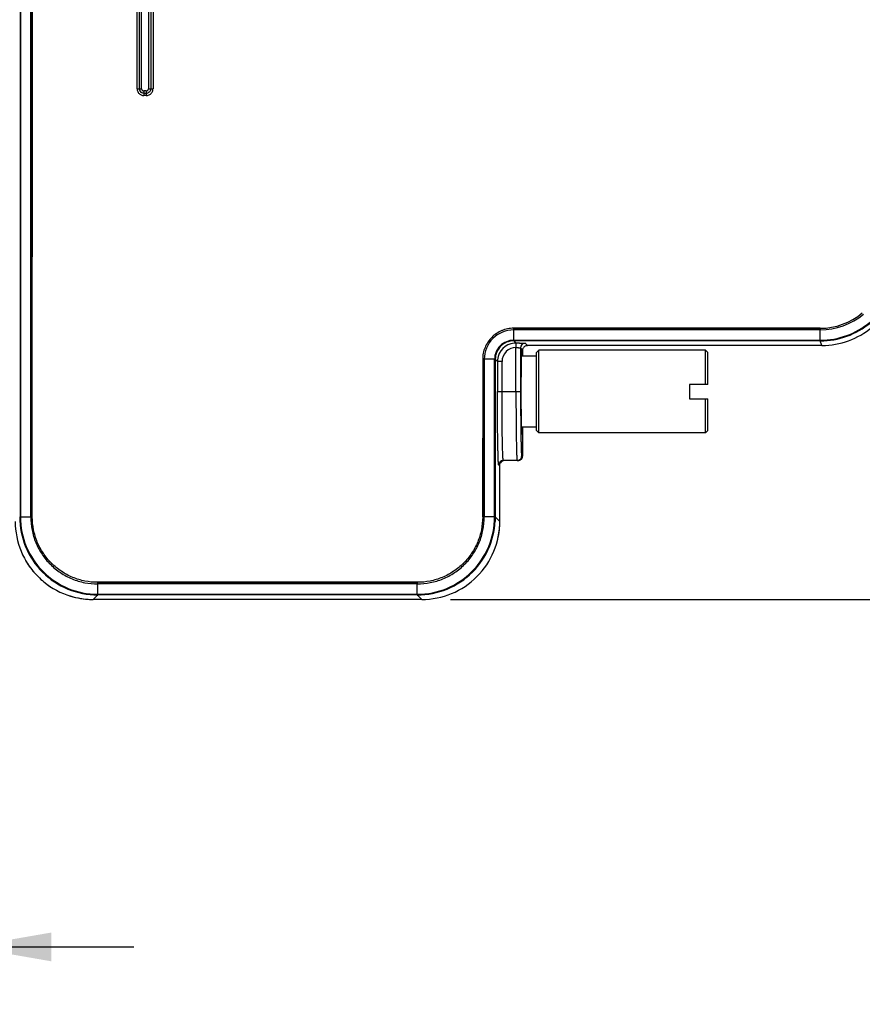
# Model space of a CAD drawing. Header units: inches. Extents: x 0 to 22, y 0 to 17.
# Tile 21 of 26: x 10.4 to 12.2, y 9 to 11.1. Entities that reach past the tile are written whole.
import ezdxf

# ---------------------------------------------------------------- set-up
doc = ezdxf.new("R2010")
doc.units = ezdxf.units.IN
doc.header["$LTSCALE"] = 1.21
doc.header["$MEASUREMENT"] = 0
doc.layers.get('0').update_dxf_attribs({"linetype": 'CONTINUOUS'})
doc.layers.add('DIMENSIONS', color=7, linetype='CONTINUOUS')
doc.styles.get("Standard").update_dxf_attribs({"font": 'txt', "width": 0.8})
doc.dimstyles.new('DIMSTYLE_1', dxfattribs={"dimtxt": 0.125, "dimasz": 0.18, "dimexe": 0.18, "dimexo": 0.0625, "dimgap": 0.09, "dimtad": 0, "dimtih": 1, "dimtoh": 1, "dimdec": 3, "dimzin": 4, "dimdsep": 46, "dimtxsty": 'STANDARD', "dimblk": '_FILLED', "dimblk1": '_FILLED', "dimblk2": '_FILLED', "dimcen": 0.09, "dimadec": 0, "dimazin": 0, "dimtp": 0.01, "dimtm": 0.01, "dimtfac": 1, "dimtdec": 3, "dimtofl": 0, "dimtmove": 0, "dimatfit": 3, "dimldrblk": '_FILLED', "dimfxl": 1, "dimtolj": 1, "dimtzin": 4, "dimarcsym": 0})

# ---------------------------------------------------------------- blocks, each defined once
blk = doc.blocks.new('_FILLED')
at = {"color": 0, "linetype": 'BYBLOCK'}
blk.add_solid([(0, 0), (-1, 0.174), (-1, -0.174)], dxfattribs=at)
blk = doc.blocks.new('*D4')
at = {"layer": 'DIMENSIONS', "color": 2, "linetype": 'CONTINUOUS'}
for p, q in [((9.1438, 9.93), (9.1438, 8.9704)), ((10.2787, 9.8811), (10.2787, 8.9704)), ((9.1438, 9.0954), (8.4717, 9.0954)), ((10.2787, 9.0954), (10.6387, 9.0954))]:
    blk.add_line(p, q, dxfattribs=at)
at = {"layer": 'DIMENSIONS', "color": 2, "linetype": 'CONTINUOUS', "xscale": 0.18, "yscale": 0.18, "zscale": 0.18}
blk.add_blockref('_FILLED', (9.1438, 9.0954), dxfattribs=at)
at = {"layer": 'DIMENSIONS', "color": 2, "linetype": 'CONTINUOUS', "xscale": 0.18, "yscale": 0.18, "zscale": 0.18, "rotation": 180}
blk.add_blockref('_FILLED', (10.2787, 9.0954), dxfattribs=at)
at = {"layer": 'DIMENSIONS', "color": 2, "linetype": 'CONTINUOUS', "insert": (8.4092, 9.1579), "char_height": 0.125, "width": 1.325, "attachment_point": 3, "line_spacing_factor": 0.9}
blk.add_mtext('1.135{\\Ftxt.shx;\\W1.000000;\\H0.125000; }[28.83]', dxfattribs=at)
blk = doc.blocks.new('*D6')
at = {"layer": 'DIMENSIONS', "color": 2, "linetype": 'CONTINUOUS'}
for p, q in [((11.3282, 13.3079), (14.8747, 13.308)), ((14.7497, 13.308), (14.7497, 11.7052)), ((14.7498, 9.8524), (14.7497, 11.4552)), ((11.3283, 9.8524), (14.8748, 9.8524))]:
    blk.add_line(p, q, dxfattribs=at)
at = {"layer": 'DIMENSIONS', "color": 2, "linetype": 'CONTINUOUS', "xscale": 0.18, "yscale": 0.18, "zscale": 0.18}
for p, rotation in [((14.7497, 13.308), 90), ((14.7498, 9.8524), 270.0028780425)]:
    blk.add_blockref('_FILLED', p, dxfattribs=dict(at, rotation=rotation))
at = {"layer": 'DIMENSIONS', "color": 2, "linetype": 'CONTINUOUS', "insert": (14.7498, 11.6427), "char_height": 0.125, "width": 1.325, "attachment_point": 2, "line_spacing_factor": 0.9}
blk.add_mtext('3.456{\\Ftxt.shx;\\W1.000000;\\H0.125000; }[87.77]', dxfattribs=at)

msp = doc.modelspace()

# ---------------------------------------------------------------- linework, layer by layer
at = {"color": 7, "linetype": 'CONTINUOUS'}
for p, q in [((10.3908, 13.1281), (10.3909, 10.0321)), ((10.3915, 13.1281), (10.3915, 10.0322)), ((10.4148, 10.0322), (10.414, 13.1281)), ((10.414, 10.0322), (10.414, 13.1281)), ((10.4175, 13.1281), (10.4166, 10.0322)), ((10.4175, 10.032), (10.4175, 13.1282)), ((12.1338, 10.4432), (11.4659, 10.4432)), ((11.4659, 10.4432), (12.1338, 10.4422)), ((12.1338, 10.4405), (11.4659, 10.4397)), ((12.1338, 10.4397), (11.4659, 10.4397)), ((12.1338, 10.4432), (12.1338, 10.4422)), ((12.1338, 10.4405), (12.1338, 10.4422)), ((12.1338, 10.4422), (12.1338, 10.4407)), ((12.1338, 10.4407), (12.1338, 10.4397)), ((11.4659, 10.4172), (12.1338, 10.4172)), ((11.4659, 10.4165), (12.1338, 10.4166)), ((11.466, 10.4159), (11.4659, 10.4165)), ((11.466, 10.4159), (11.4659, 10.4163)), ((12.1338, 10.4157), (11.466, 10.4157)), ((12.1338, 10.4172), (12.1338, 10.4164)), ((12.1338, 10.4166), (12.1338, 10.4159)), ((11.3985, 10.3757), (11.402, 10.3757)), ((11.3985, 10.3757), (11.3985, 10.032)), ((11.3985, 10.0322), (11.3994, 10.3757)), ((11.4012, 10.3757), (11.402, 10.0322)), ((11.402, 10.3757), (11.402, 10.0322)), ((11.4245, 10.0322), (11.4245, 10.3757)), ((11.4251, 10.0322), (11.4251, 10.3757)), ((11.4252, 10.3757), (11.4258, 10.3757)), ((11.4253, 10.3757), (11.4258, 10.3757)), ((11.4259, 10.3757), (11.4259, 10.0322)), ((10.3909, 10.0321), (10.3902, 10.0321)), ((10.3908, 10.0321), (10.3902, 10.0321)), ((10.4175, 10.0322), (10.414, 10.0322)), ((10.4148, 10.0322), (10.4152, 10.0322)), ((10.4165, 10.0322), (10.415, 10.0322)), ((10.4166, 10.0322), (10.4161, 10.0322)), ((11.4254, 10.0322), (11.4251, 10.0322)), ((11.4258, 10.0322), (11.4251, 10.0322)), ((11.2561, 9.8897), (10.5599, 9.8897)), ((10.56, 9.8897), (11.256, 9.8887)), ((11.256, 9.8897), (11.256, 9.8862)), ((11.256, 9.8869), (10.56, 9.8862)), ((11.256, 9.8862), (10.56, 9.8862)), ((11.256, 9.8887), (11.256, 9.8883)), ((11.256, 9.8887), (11.256, 9.8871)), ((11.256, 9.8869), (11.256, 9.8873)), ((10.56, 9.8636), (11.256, 9.8637)), ((10.56, 9.863), (11.256, 9.863)), ((10.56, 9.8628), (10.56, 9.863)), ((10.56, 9.8623), (10.56, 9.863)), ((10.56, 9.8623), (10.56, 9.8628)), ((11.256, 9.8622), (10.56, 9.8622)), ((11.256, 9.8631), (11.256, 9.8623)), ((11.256, 9.8629), (11.256, 9.8624))]:
    msp.add_line(p, q, dxfattribs=at)
at = {"color": 6, "linetype": 'CONTINUOUS'}
for p, q in [((10.6456, 10.9652), (10.6455, 12.195)), ((10.6505, 12.195), (10.6506, 10.9652)), ((10.6556, 10.9652), (10.6555, 12.195)), ((10.6704, 12.195), (10.6704, 10.9652)), ((10.6754, 12.195), (10.6754, 10.9652)), ((10.6804, 12.195), (10.6804, 10.9652)), ((10.6456, 10.9652), (10.6556, 10.9652)), ((10.6704, 10.9652), (10.6804, 10.9652)), ((10.6654, 10.9602), (10.6606, 10.9602)), ((10.6606, 10.9602), (10.6606, 10.9502)), ((10.6606, 10.9552), (10.6654, 10.9552)), ((10.6654, 10.9502), (10.6606, 10.9502)), ((10.6654, 10.9602), (10.6654, 10.9502)), ((11.4659, 10.4432), (11.4659, 10.4172)), ((12.1338, 10.4172), (12.1338, 10.4397)), ((11.466, 10.4157), (11.4707, 10.411)), ((11.4707, 10.411), (11.4709, 10.4096)), ((11.4709, 10.4096), (11.471, 10.401)), ((11.491, 10.4106), (11.4958, 10.4059)), ((12.1374, 10.4059), (11.4958, 10.4059)), ((12.1374, 10.4059), (12.1338, 10.4157)), ((11.471, 10.3052), (11.471, 10.401)), ((11.4833, 10.3984), (11.481, 10.4006)), ((11.481, 10.4006), (11.481, 10.3052)), ((11.5155, 10.3827), (11.4826, 10.3827)), ((11.4833, 10.3984), (11.4834, 10.3988)), ((11.4858, 10.3959), (11.4837, 10.398)), ((11.4858, 10.3827), (11.4858, 10.3959)), ((11.5205, 10.3952), (11.5155, 10.3902)), ((11.5155, 10.2202), (11.5155, 10.3902)), ((11.884, 10.3952), (11.5205, 10.3952)), ((11.5205, 10.2152), (11.5205, 10.3952)), ((11.889, 10.3902), (11.884, 10.3952)), ((11.884, 10.3207), (11.884, 10.3952)), ((11.889, 10.3207), (11.889, 10.3902)), ((11.4245, 10.3757), (11.402, 10.3757)), ((11.4307, 10.371), (11.426, 10.3757)), ((11.4407, 10.371), (11.4307, 10.371)), ((11.4307, 10.371), (11.4307, 10.3051)), ((11.4407, 10.3052), (11.4407, 10.371)), ((11.889, 10.3207), (11.849, 10.3207)), ((11.849, 10.3207), (11.849, 10.2897)), ((11.4307, 10.3051), (11.481, 10.3052)), ((11.849, 10.2897), (11.889, 10.2897)), ((11.884, 10.2152), (11.884, 10.2897)), ((11.889, 10.2202), (11.889, 10.2897)), ((11.4711, 10.2663), (11.4711, 10.2636)), ((11.4712, 10.2422), (11.4713, 10.2325)), ((11.4713, 10.2325), (11.4713, 10.2301)), ((11.4713, 10.2301), (11.4714, 10.2275)), ((11.4816, 10.2109), (11.4817, 10.2061)), ((11.5155, 10.2277), (11.4826, 10.2277)), ((11.4858, 10.1652), (11.4858, 10.2277)), ((11.5155, 10.2202), (11.5205, 10.2152)), ((11.884, 10.2152), (11.5205, 10.2152)), ((11.889, 10.2202), (11.884, 10.2152)), ((11.4758, 10.1552), (11.4435, 10.1552)), ((11.4835, 10.1652), (11.4858, 10.1652)), ((11.4855, 10.1626), (11.4858, 10.1652)), ((11.4335, 10.1452), (11.4358, 10.1452)), ((11.4358, 10.0223), (11.4358, 10.1452)), ((11.4358, 10.1452), (11.4358, 10.1452)), ((10.3915, 10.0322), (10.414, 10.0322)), ((11.4245, 10.0322), (11.3985, 10.0322)), ((11.4258, 10.0322), (11.4258, 10.0223)), ((11.426, 10.0322), (11.4358, 10.0223)), ((10.56, 9.8636), (10.56, 9.8897)), ((11.256, 9.8637), (11.256, 9.8862)), ((10.56, 9.8623), (10.5502, 9.8623)), ((10.56, 9.8622), (10.5502, 9.8523)), ((11.2658, 9.8524), (10.5502, 9.8523)), ((11.2658, 9.8524), (11.256, 9.8622))]:
    msp.add_line(p, q, dxfattribs=at)
for centre, radius, start, end in [((10.6627, 10.9656), 0.0171, 181.4645, 185.7183), ((10.6604, 10.9652), 0.00979, 180.0168, 239.9297), ((10.6632, 10.9657), 0.0172, 354.2853, 358.5222), ((10.661, 10.9674), 0.0172, 264.2849, 268.5222), ((10.6654, 10.965), 0.00979, 270.0168, 329.9297), ((10.665, 10.9673), 0.0171, 271.4645, 275.7187), ((12.1338, 10.5857), 0.1425, 270.0075, 309.9941), ((12.1338, 10.5857), 0.146, 270.0068, 309.9944), ((12.1338, 10.5857), 0.1686, 270.0073, 309.996), ((12.1338, 10.5856), 0.17, 269.9993, 310.0065), ((11.4659, 10.3757), 0.064, 89.991, 180.0128), ((12.1374, 10.5758), 0.17, 269.9994, 310.0033), ((11.4659, 10.3757), 0.0414, 89.9907, 180.012), ((11.4659, 10.3757), 0.04, 89.9698, 180.0205), ((11.4707, 10.371), 0.04, 95.0528, 174.963), ((11.4707, 10.3715), 0.0395, 90.0104, 95.1316), ((11.4708, 9.2304), 1.1806, 89.6331, 90.0068), ((11.491, 10.4006), 0.01, 90.0203, 179.9855), ((11.4958, 10.3959), 0.00996, 109.5881, 150.0307), ((11.4707, 10.371), 0.03, 89.3266, 180.0079), ((11.4702, 10.371), 0.0395, 174.8822, 179.9877), ((20.5243, 10.3054), 9.0533, 180.00137, 180.24719), ((19.1238, 10.2996), 7.6527, 180.26933, 180.4295), ((16.6355, 10.2784), 5.1644, 180.5646, 180.7506), ((11.4435, 10.1452), 0.01, 90.0725, 180.0111), ((11.4458, 10.1452), 0.00997, 119.9067, 150.004), ((11.4758, 10.1651), 0.00996, 299.9503, 315.0145), ((10.5502, 10.0223), 0.17, 179.9974, 270.0051), ((10.56, 10.0321), 0.17, 179.9964, 270.0067), ((10.56, 10.0322), 0.1685, 179.9999, 270.0028), ((11.256, 10.0321), 0.17, 269.9969, 0.0068), ((11.256, 10.0322), 0.1685, 269.9999, 0.0027), ((11.2658, 10.0223), 0.17, 269.9976, 0.0052), ((11.2652, 10.0224), 0.1706, 345.0218, 359.0962), ((11.2675, 10.0223), 0.1683, 359.1129, 0.002), ((11.2664, 10.0222), 0.1694, 341.3037, 345.0054), ((10.5505, 10.0225), 0.1704, 210.0081, 220.7997), ((10.5499, 10.0221), 0.1696, 220.7983, 224.9901), ((10.5504, 10.0226), 0.1703, 225.0089, 236.6161), ((10.55, 10.0217), 0.1693, 251.9561, 255.0056), ((10.5503, 10.0229), 0.1706, 255.0211, 269.982)]:
    msp.add_arc(centre, radius, start, end, dxfattribs=at)
at = {"color": 7, "linetype": 'CONTINUOUS'}
for centre, radius, start, end in [((11.7765, 10.4221), 0.3106, 180.9122, 181.0314), ((12.2716, 10.4172), 0.1378, 180.3174, 180.5388), ((11.4215, 10.1489), 0.2268, 89.0547, 89.2502), ((10.3939, 9.844), 0.1882, 90.7297, 90.9503), ((11.4229, 9.8871), 0.1451, 89.107, 89.3602), ((10.4182, 9.8652), 0.1418, 359.1068, 359.3661), ((11.4406, 9.866), 0.1846, 180.7297, 180.957)]:
    msp.add_arc(centre, radius, start, end, dxfattribs=at)
at = {"color": 6, "linetype": 'CONTINUOUS'}
for start_param, end_param in [(0.106769, 3.723342), (-0.579609, -0.141633)]:
    msp.add_ellipse((11.4835, 10.3052), major_axis=(0, 0.0938), ratio=0.017455, start_param=start_param, end_param=end_param, dxfattribs=at)
for points, knots in [([(10.6456, 10.9639), (10.6458, 10.9627), (10.6463, 10.9604), (10.6478, 10.9571), (10.6501, 10.9542), (10.652, 10.9528), (10.6531, 10.9522)], [0, 0, 0, 0, 0.24978, 0.49976, 0.749933, 1, 1, 1, 1]), ([(10.6556, 10.9652), (10.6556, 10.9646), (10.6558, 10.9637), (10.6561, 10.9629), (10.6562, 10.9627)], [0, 0, 0, 0, 0.748813, 1, 1, 1, 1]), ([(10.6562, 10.9627), (10.6565, 10.9623), (10.657, 10.9616), (10.6577, 10.9611), (10.6581, 10.9609)], [0, 0, 0, 0, 0.500036, 1, 1, 1, 1]), ([(10.6679, 10.9609), (10.6683, 10.9611), (10.669, 10.9616), (10.6695, 10.9623), (10.6697, 10.9627)], [0, 0, 0, 0, 0.500036, 1, 1, 1, 1]), ([(10.6697, 10.9627), (10.6698, 10.9629), (10.6702, 10.9637), (10.6704, 10.9646), (10.6704, 10.9652)], [0, 0, 0, 0, 0.251137, 1, 1, 1, 1]), ([(10.6754, 10.9652), (10.6754, 10.9643), (10.6752, 10.9626), (10.6745, 10.9609), (10.674, 10.9602)], [0, 0, 0, 0, 0.498363, 1, 1, 1, 1]), ([(10.6784, 10.9577), (10.6789, 10.9587), (10.6798, 10.9607), (10.6802, 10.9629), (10.6803, 10.9639)], [0, 0, 0, 0, 0.500244, 1, 1, 1, 1]), ([(10.6531, 10.9522), (10.654, 10.9517), (10.6561, 10.9508), (10.6582, 10.9504), (10.6593, 10.9503)], [0, 0, 0, 0, 0.500244, 1, 1, 1, 1]), ([(10.6606, 10.9552), (10.6597, 10.9552), (10.6579, 10.9555), (10.6563, 10.9561), (10.6555, 10.9566)], [0, 0, 0, 0, 0.498363, 1, 1, 1, 1]), ([(10.6581, 10.9609), (10.6583, 10.9608), (10.659, 10.9604), (10.6599, 10.9602), (10.6606, 10.9602)], [0, 0, 0, 0, 0.251137, 1, 1, 1, 1]), ([(10.6654, 10.9602), (10.666, 10.9602), (10.6669, 10.9604), (10.6677, 10.9608), (10.6679, 10.9609)], [0, 0, 0, 0, 0.748813, 1, 1, 1, 1]), ([(10.6667, 10.9503), (10.6679, 10.9504), (10.6702, 10.9509), (10.6735, 10.9524), (10.6764, 10.9547), (10.6778, 10.9567), (10.6784, 10.9577)], [0, 0, 0, 0, 0.24978, 0.49976, 0.749933, 1, 1, 1, 1]), ([(11.4659, 10.4432), (11.4615, 10.4432), (11.4549, 10.4425), (11.4463, 10.4404), (11.438, 10.4374), (11.4282, 10.4322), (11.4179, 10.4237), (11.4095, 10.4134), (11.4042, 10.4036), (11.4012, 10.3953), (11.3991, 10.3867), (11.3984, 10.3801), (11.3985, 10.3757)], [0, 0, 0, 0, 0.124858, 0.187484, 0.250077, 0.375038, 0.499999, 0.624963, 0.749919, 0.812514, 0.875148, 1, 1, 1, 1]), ([(11.4784, 10.411), (11.4792, 10.4109), (11.4809, 10.4109), (11.4833, 10.4109), (11.4855, 10.4109), (11.4873, 10.4108), (11.4886, 10.4108), (11.4895, 10.4108), (11.49, 10.4107), (11.4904, 10.4107), (11.4907, 10.4107), (11.4909, 10.4107), (11.491, 10.4107), (11.491, 10.4106)], [0, 0, 0, 0, 0.20922, 0.401255, 0.572232, 0.718419, 0.836304, 0.883546, 0.922627, 0.95366, 0.976786, 0.992159, 1, 1, 1, 1]), ([(11.4924, 10.4053), (11.4927, 10.4054), (11.4938, 10.4057), (11.4949, 10.4059), (11.4958, 10.4059)], [0, 0, 0, 0, 0.251699, 1, 1, 1, 1]), ([(11.471, 10.401), (11.4716, 10.401), (11.4729, 10.401), (11.4747, 10.401), (11.4764, 10.4009), (11.4777, 10.4009), (11.4787, 10.4009), (11.4792, 10.4008), (11.4797, 10.4008), (11.4802, 10.4008), (11.4805, 10.4007), (11.4808, 10.4007), (11.4809, 10.4007), (11.481, 10.4007), (11.481, 10.4006), (11.481, 10.4006)], [0, 0, 0, 0, 0.191631, 0.377538, 0.549308, 0.69984, 0.76555, 0.824075, 0.87481, 0.917277, 0.951205, 0.976357, 0.992544, 0.997292, 1, 1, 1, 1]), ([(11.4858, 10.3959), (11.4858, 10.3967), (11.486, 10.3985), (11.4867, 10.4001), (11.4871, 10.4009)], [0, 0, 0, 0, 0.498337, 1, 1, 1, 1]), ([(11.4335, 10.1452), (11.4334, 10.1452), (11.4334, 10.1452), (11.4333, 10.1454), (11.4332, 10.1456), (11.4331, 10.1461), (11.433, 10.147), (11.4329, 10.1484), (11.4328, 10.1501), (11.4326, 10.1522), (11.4325, 10.1546), (11.4324, 10.1574), (11.4323, 10.1606), (11.4321, 10.1642), (11.432, 10.168), (11.4319, 10.1738), (11.4317, 10.1819), (11.4315, 10.1924), (11.4313, 10.204), (11.4311, 10.2165), (11.431, 10.23), (11.4309, 10.2441), (11.4308, 10.2589), (11.4307, 10.2793), (11.4307, 10.2947), (11.4307, 10.3051)], [0, 0, 0, 0, 0.000543, 0.001565, 0.003144, 0.005299, 0.011354, 0.019752, 0.030496, 0.043584, 0.058986, 0.076655, 0.096543, 0.118605, 0.142791, 0.169046, 0.22748, 0.293338, 0.366019, 0.444792, 0.528895, 0.617538, 0.70989, 0.805102, 1, 1, 1, 1]), ([(11.4427, 10.1603), (11.4427, 10.1615), (11.4425, 10.1642), (11.4422, 10.171), (11.4419, 10.1815), (11.4415, 10.1967), (11.4412, 10.2147), (11.441, 10.2351), (11.4407, 10.2655), (11.4407, 10.2891), (11.4407, 10.3052)], [0, 0, 0, 0, 0.025292, 0.057084, 0.139301, 0.244493, 0.369875, 0.512044, 0.667248, 1, 1, 1, 1]), ([(11.481, 10.3052), (11.481, 10.2883), (11.4811, 10.2638), (11.4814, 10.2323), (11.4815, 10.2178), (11.4816, 10.2109)], [0, 0, 0, 0, 0.536175, 0.781347, 1, 1, 1, 1]), ([(11.4716, 10.2107), (11.4716, 10.205), (11.4718, 10.1946), (11.4721, 10.1804), (11.4724, 10.1704), (11.4726, 10.164), (11.4728, 10.1614), (11.4728, 10.1603)], [0, 0, 0, 0, 0.338103, 0.621837, 0.844251, 0.930733, 1, 1, 1, 1]), ([(11.4817, 10.2061), (11.4818, 10.2031), (11.4819, 10.1973), (11.4821, 10.1891), (11.4823, 10.183), (11.4824, 10.1787), (11.4825, 10.1759), (11.4826, 10.1734), (11.4827, 10.1713), (11.4829, 10.1695), (11.483, 10.168), (11.4831, 10.1668), (11.4832, 10.166), (11.4833, 10.1656), (11.4833, 10.1653), (11.4834, 10.1652), (11.4834, 10.1652), (11.4835, 10.1652)], [0, 0, 0, 0, 0.224516, 0.423712, 0.595625, 0.670801, 0.738576, 0.798801, 0.851329, 0.896013, 0.932741, 0.961461, 0.982142, 0.989471, 0.994811, 0.998221, 1, 1, 1, 1]), ([(11.4358, 10.1452), (11.4358, 10.146), (11.436, 10.1478), (11.4367, 10.1494), (11.4371, 10.1502)], [0, 0, 0, 0, 0.498312, 1, 1, 1, 1]), ([(11.4435, 10.1552), (11.4434, 10.1552), (11.4434, 10.1552), (11.4433, 10.1553), (11.4432, 10.1556), (11.4432, 10.1559), (11.4431, 10.1565), (11.443, 10.1572), (11.4429, 10.1585), (11.4428, 10.1595), (11.4427, 10.1603)], [0, 0, 0, 0, 0.023615, 0.044892, 0.073348, 0.152488, 0.261696, 0.401092, 0.570659, 1, 1, 1, 1]), ([(11.4728, 10.1603), (11.4729, 10.1599), (11.4729, 10.1591), (11.473, 10.1581), (11.4731, 10.1572), (11.4731, 10.1565), (11.4732, 10.1559), (11.4733, 10.1555), (11.4733, 10.1553), (11.4734, 10.1552), (11.4734, 10.1552), (11.4735, 10.1552)], [0, 0, 0, 0, 0.230354, 0.430574, 0.600553, 0.740203, 0.849474, 0.928418, 0.977437, 0.991393, 1, 1, 1, 1]), ([(11.4735, 10.1552), (11.4743, 10.1552), (11.4761, 10.1554), (11.4785, 10.1564), (11.4806, 10.158), (11.4817, 10.1594), (11.4821, 10.1602)], [0, 0, 0, 0, 0.249141, 0.499915, 0.749952, 1, 1, 1, 1]), ([(11.4758, 10.1552), (11.4767, 10.1552), (11.4784, 10.1554), (11.48, 10.1561), (11.4808, 10.1565)], [0, 0, 0, 0, 0.498365, 1, 1, 1, 1]), ([(11.4821, 10.1602), (11.4826, 10.1609), (11.4832, 10.1625), (11.4835, 10.1643), (11.4835, 10.1652)], [0, 0, 0, 0, 0.501638, 1, 1, 1, 1]), ([(11.4829, 10.1581), (11.4835, 10.1587), (11.4846, 10.1601), (11.4852, 10.1617), (11.4855, 10.1626)], [0, 0, 0, 0, 0.499248, 1, 1, 1, 1]), ([(10.414, 10.0322), (10.414, 10.0226), (10.4155, 10.0083), (10.4201, 9.9897), (10.425, 9.9762), (10.4311, 9.9632), (10.4409, 9.9468), (10.4561, 9.9283), (10.4747, 9.913), (10.4911, 9.9032), (10.5084, 9.895), (10.5314, 9.888), (10.5505, 9.8861), (10.56, 9.8861)], [0, 0, 0, 0, 0.124898, 0.187501, 0.250058, 0.312588, 0.375121, 0.500075, 0.62503, 0.687562, 0.750092, 0.875104, 1, 1, 1, 1]), ([(10.5599, 9.8897), (10.5506, 9.8897), (10.5366, 9.8911), (10.5185, 9.8956), (10.5054, 9.9003), (10.4927, 9.9063), (10.4767, 9.9159), (10.4586, 9.9307), (10.4438, 9.9488), (10.4342, 9.9648), (10.4282, 9.9775), (10.4235, 9.9906), (10.419, 10.0087), (10.4176, 10.0227), (10.4175, 10.032)], [0, 0, 0, 0, 0.124885, 0.187463, 0.250008, 0.312538, 0.375069, 0.5, 0.624931, 0.687463, 0.749993, 0.812538, 0.875115, 1, 1, 1, 1]), ([(11.256, 9.8862), (11.2655, 9.8862), (11.2846, 9.8881), (11.3076, 9.895), (11.3249, 9.9032), (11.3413, 9.913), (11.3599, 9.9283), (11.3751, 9.9468), (11.3849, 9.9632), (11.3911, 9.9762), (11.3959, 9.9897), (11.4005, 10.0083), (11.402, 10.0226), (11.402, 10.0322)], [0, 0, 0, 0, 0.124896, 0.249909, 0.312439, 0.374971, 0.499926, 0.62488, 0.687413, 0.749943, 0.8125, 0.875103, 1, 1, 1, 1]), ([(11.3985, 10.032), (11.3984, 10.0227), (11.397, 10.0087), (11.3925, 9.9907), (11.3878, 9.9775), (11.3818, 9.9648), (11.3722, 9.9489), (11.3574, 9.9308), (11.3393, 9.9159), (11.3233, 9.9063), (11.3106, 9.9003), (11.2975, 9.8956), (11.2794, 9.8911), (11.2654, 9.8897), (11.2561, 9.8897)], [0, 0, 0, 0, 0.124885, 0.187463, 0.250008, 0.312538, 0.375069, 0.5, 0.624932, 0.687463, 0.749993, 0.812538, 0.875116, 1, 1, 1, 1])]:
    msp.add_open_spline(points, degree=3, knots=knots, dxfattribs=at)
msp.add_open_spline([(11.4408, 10.1538), (11.4417, 10.1543), (11.4426, 10.1547), (11.4435, 10.1549)], degree=3, dxfattribs=at)

# ---------------------------------------------------------------- dimensions: what is measured, and where the dimension line sits
at = {"layer": 'DIMENSIONS', "color": 2, "linetype": 'CONTINUOUS'}
dim = msp.add_linear_dim(base=(14.74981, 9.85244), p1=(11.32825, 13.30795), p2=(11.32833, 9.85236), angle=270.00133, dimstyle='DIMSTYLE_1', dxfattribs=at)
dim.commit()
dim.dimension.update_dxf_attribs({"geometry": '*D6', "text_midpoint": (14.59977, 11.58023), "dimtype": 160})
dim = msp.add_linear_dim(base=(10.2787, 9.0954), p1=(9.1438, 9.93), p2=(10.2787, 9.8811), dimstyle='DIMSTYLE_1', dxfattribs=at)
dim.commit()
dim.dimension.update_dxf_attribs({"geometry": '*D4', "text_midpoint": (7.4467, 9.0954), "dimtype": 160})

doc.saveas('drawing.dxf')
